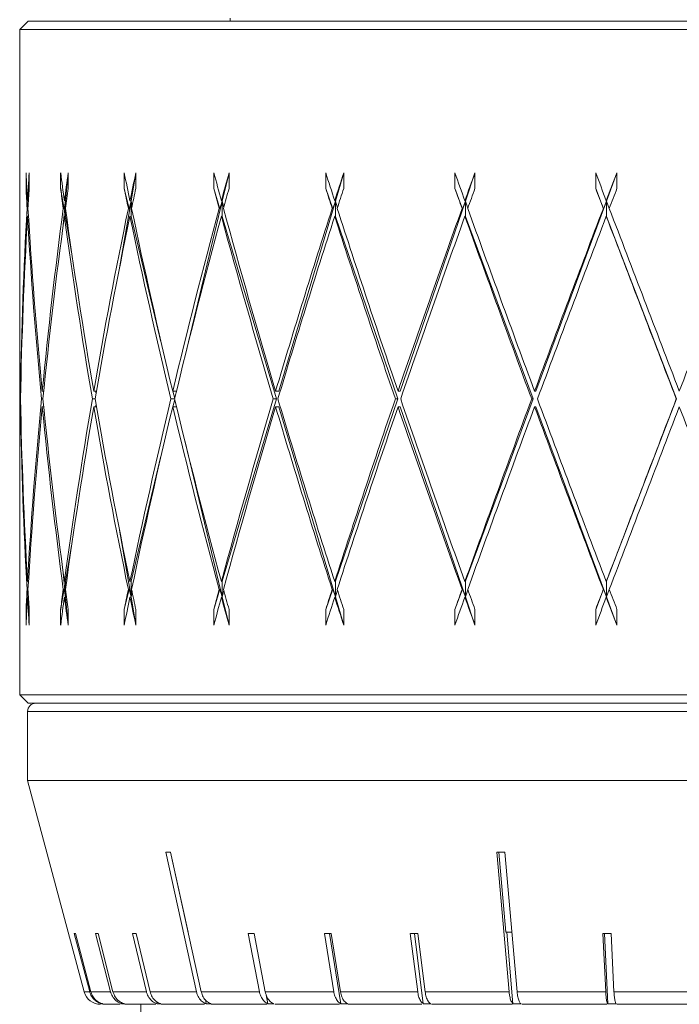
# Model space of a CAD drawing. Header units: inches. Extents: x 0.2 to 15.1, y 0.4 to 10.7.
# Tile 2 of 10: x 2.1 to 3.2, y 4.7 to 6.4. Entities that reach past the tile are written whole.
import ezdxf

# ---------------------------------------------------------------- set-up
doc = ezdxf.new("R2010")
doc.units = ezdxf.units.IN
doc.header["$MEASUREMENT"] = 0

msp = doc.modelspace()

# ---------------------------------------------------------------- linework, layer by layer
at = {"color": 7, "linetype": 'Continuous', "lineweight": 15}
for p, q in [((2.0899, 6.4217), (2.0749, 6.4067)), ((2.0899, 6.4217), (3.3799, 6.4217)), ((2.4499, 6.4267), (2.4499, 6.4217)), ((2.0749, 6.4067), (2.0749, 5.9071)), ((2.0749, 6.4067), (3.3805, 6.4067)), ((2.0861, 6.1514), (2.0861, 6.1236)), ((2.0918, 6.1514), (2.0911, 6.1132)), ((2.0918, 6.1236), (2.0918, 6.1514)), ((2.1478, 6.1514), (2.1478, 6.1236)), ((2.1613, 6.1514), (2.1565, 6.1013)), ((2.1613, 6.1236), (2.1613, 6.1514)), ((2.2611, 6.1514), (2.2611, 6.1236)), ((2.2817, 6.1514), (2.2731, 6.1013)), ((2.2817, 6.1236), (2.2817, 6.1514)), ((2.4208, 6.1514), (2.4208, 6.1236)), ((2.4477, 6.1514), (2.4357, 6.1013)), ((2.4477, 6.1236), (2.4477, 6.1514)), ((2.62, 6.1514), (2.62, 6.1236)), ((2.652, 6.1514), (2.6371, 6.1013)), ((2.652, 6.1236), (2.652, 6.1514)), ((2.85, 6.1514), (2.85, 6.1236)), ((2.8857, 6.1514), (2.8686, 6.1013)), ((2.8857, 6.1236), (2.8857, 6.1514)), ((3.1008, 6.1514), (3.1008, 6.1236)), ((3.1386, 6.1514), (3.12, 6.1013)), ((3.1386, 6.1236), (3.1386, 6.1514)), ((2.0861, 6.1236), (2.0896, 6.0876)), ((2.1478, 6.1236), (2.1541, 6.0876)), ((2.2611, 6.1236), (2.2697, 6.0876)), ((2.4208, 6.1236), (2.4315, 6.0876)), ((2.62, 6.1236), (2.6323, 6.0876)), ((2.85, 6.1236), (2.8634, 6.0876)), ((3.1008, 6.1236), (3.1146, 6.0876)), ((2.088, 6.088), (2.0896, 6.0876)), ((2.0904, 6.1015), (2.0888, 6.1019)), ((2.0896, 6.0879), (2.0896, 6.0876)), ((2.1565, 6.1013), (2.1523, 6.0582)), ((2.1526, 6.088), (2.1541, 6.0876)), ((2.1565, 6.1013), (2.1541, 6.0876)), ((2.1565, 6.1013), (2.1544, 6.1019)), ((2.1565, 6.1013), (2.1565, 6.0889)), ((2.1565, 6.1013), (2.1572, 6.0941)), ((2.1565, 6.0871), (2.1565, 6.0735)), ((2.2731, 6.1013), (2.2526, 5.9825)), ((2.2684, 6.088), (2.2697, 6.0876)), ((2.2731, 6.1013), (2.2697, 6.0876)), ((2.2731, 6.1013), (2.2713, 6.1019)), ((2.2731, 6.1013), (2.2731, 6.0735)), ((2.2731, 6.1013), (2.2749, 6.0913)), ((2.4357, 6.1013), (2.3688, 5.823)), ((2.4303, 6.088), (2.4315, 6.0876)), ((2.4357, 6.1013), (2.4315, 6.0876)), ((2.4357, 6.1013), (2.4341, 6.1019)), ((2.4357, 6.1013), (2.4357, 6.0735)), ((2.4357, 6.1013), (2.4384, 6.09)), ((2.6371, 6.1013), (2.5364, 5.7627)), ((2.6314, 6.088), (2.6323, 6.0876)), ((2.6371, 6.1013), (2.6323, 6.0876)), ((2.6371, 6.1013), (2.6359, 6.1019)), ((2.6371, 6.1013), (2.6371, 6.0735)), ((2.6371, 6.1013), (2.6408, 6.0892)), ((2.8686, 6.1013), (2.7528, 5.7627)), ((2.8628, 6.088), (2.8634, 6.0876)), ((2.8686, 6.1013), (2.8634, 6.0876)), ((2.8686, 6.1013), (2.8678, 6.1019)), ((2.8686, 6.1013), (2.8686, 6.0735)), ((2.8686, 6.1013), (2.873, 6.0886)), ((3.12, 6.1013), (2.9943, 5.7627)), ((3.1144, 6.088), (3.1146, 6.0876)), ((3.12, 6.1013), (3.1146, 6.0876)), ((3.12, 6.1013), (3.1197, 6.1019)), ((3.12, 6.1013), (3.12, 6.0735)), ((3.12, 6.1013), (3.125, 6.0881)), ((2.0905, 6.0736), (2.0888, 6.0741)), ((2.0905, 6.0738), (2.0905, 6.0736)), ((2.1565, 6.0735), (2.1544, 6.0741)), ((2.1565, 6.0735), (2.1673, 6.0104)), ((2.2731, 6.0735), (2.2713, 6.0741)), ((2.2731, 6.0735), (2.3265, 5.8508)), ((2.4357, 6.0735), (2.4341, 6.0741)), ((2.4357, 6.0735), (2.5322, 5.7488)), ((2.6371, 6.0735), (2.6359, 6.0741)), ((2.6371, 6.0735), (2.7481, 5.7488)), ((2.8686, 6.0735), (2.8678, 6.0741)), ((2.8686, 6.0735), (2.9892, 5.7488)), ((3.12, 6.0735), (3.1197, 6.0741)), ((3.12, 6.0735), (3.2449, 5.7488)), ((2.0749, 5.8793), (2.0749, 5.6183)), ((2.0767, 5.7627), (2.0761, 5.7627)), ((2.1177, 5.7627), (2.115, 5.7627)), ((2.2116, 5.7627), (2.2067, 5.7627)), ((2.21, 5.7627), (2.2108, 5.7582)), ((2.354, 5.7627), (2.3473, 5.7627)), ((2.3477, 5.7627), (2.3509, 5.7495)), ((2.5364, 5.7627), (2.5307, 5.7627)), ((2.7528, 5.7627), (2.7487, 5.7627)), ((2.9943, 5.7627), (2.9919, 5.7627)), ((2.0764, 5.7488), (2.0759, 5.7488)), ((2.0767, 5.7349), (2.0761, 5.7349)), ((2.1164, 5.7488), (2.1137, 5.7488)), ((2.1177, 5.7349), (2.115, 5.7349)), ((2.2091, 5.7488), (2.2043, 5.7488)), ((2.2116, 5.7349), (2.2067, 5.7349)), ((2.2108, 5.7394), (2.21, 5.7349)), ((2.3507, 5.7488), (2.344, 5.7488)), ((2.354, 5.7349), (2.3473, 5.7349)), ((2.3509, 5.7481), (2.3477, 5.7349)), ((2.5322, 5.7488), (2.4357, 5.4241)), ((2.5322, 5.7488), (2.5265, 5.7488)), ((2.5364, 5.7349), (2.5307, 5.7349)), ((2.5364, 5.7349), (2.6371, 5.3963)), ((2.7481, 5.7488), (2.6371, 5.4241)), ((2.7481, 5.7488), (2.7439, 5.7488)), ((2.7528, 5.7349), (2.7487, 5.7349)), ((2.7528, 5.7349), (2.8686, 5.3963)), ((2.9892, 5.7488), (2.8686, 5.4241)), ((2.9892, 5.7488), (2.9868, 5.7488)), ((2.9943, 5.7349), (2.9919, 5.7349)), ((2.9943, 5.7349), (3.12, 5.3963)), ((3.2449, 5.7488), (3.12, 5.4241)), ((3.2449, 5.7488), (3.2443, 5.7488)), ((2.3688, 5.6746), (2.4357, 5.3963)), ((2.3265, 5.6468), (2.2731, 5.4241)), ((2.0749, 5.5905), (2.0749, 5.222)), ((2.2526, 5.5151), (2.2731, 5.3963)), ((2.1673, 5.4872), (2.1565, 5.4241)), ((2.1523, 5.4394), (2.1565, 5.3963)), ((2.0888, 5.4235), (2.0905, 5.424)), ((2.0905, 5.424), (2.0905, 5.4238)), ((2.1544, 5.4235), (2.1565, 5.4241)), ((2.1565, 5.4241), (2.1565, 5.4105)), ((2.2713, 5.4235), (2.2731, 5.4241)), ((2.2731, 5.4241), (2.2731, 5.3963)), ((2.4341, 5.4235), (2.4357, 5.4241)), ((2.4357, 5.4241), (2.4357, 5.3963)), ((2.6359, 5.4235), (2.6371, 5.4241)), ((2.6371, 5.4241), (2.6371, 5.3963)), ((2.8678, 5.4235), (2.8686, 5.4241)), ((2.8686, 5.4241), (2.8686, 5.3963)), ((3.1197, 5.4235), (3.12, 5.4241)), ((3.12, 5.4241), (3.12, 5.3963)), ((2.0896, 5.41), (2.0861, 5.374)), ((2.0896, 5.41), (2.088, 5.4096)), ((2.0896, 5.41), (2.0896, 5.4097)), ((2.1541, 5.41), (2.1478, 5.374)), ((2.1541, 5.41), (2.1526, 5.4096)), ((2.1541, 5.41), (2.1565, 5.3963)), ((2.1565, 5.4087), (2.1565, 5.3963)), ((2.1572, 5.4035), (2.1565, 5.3963)), ((2.2697, 5.41), (2.2611, 5.374)), ((2.2697, 5.41), (2.2684, 5.4096)), ((2.2697, 5.41), (2.2731, 5.3963)), ((2.2749, 5.4063), (2.2731, 5.3963)), ((2.4315, 5.41), (2.4208, 5.374)), ((2.4315, 5.41), (2.4303, 5.4096)), ((2.4315, 5.41), (2.4357, 5.3963)), ((2.4384, 5.4076), (2.4357, 5.3963)), ((2.6323, 5.41), (2.62, 5.374)), ((2.6323, 5.41), (2.6314, 5.4096)), ((2.6323, 5.41), (2.6371, 5.3963)), ((2.6408, 5.4084), (2.6371, 5.3963)), ((2.8634, 5.41), (2.85, 5.374)), ((2.8634, 5.41), (2.8628, 5.4096)), ((2.8634, 5.41), (2.8686, 5.3963)), ((2.873, 5.409), (2.8686, 5.3963)), ((3.1146, 5.41), (3.1008, 5.374)), ((3.1146, 5.41), (3.1144, 5.4096)), ((3.1146, 5.41), (3.12, 5.3963)), ((3.125, 5.4095), (3.12, 5.3963)), ((2.0888, 5.3957), (2.0904, 5.3961)), ((2.0911, 5.3844), (2.0918, 5.3462)), ((2.1544, 5.3957), (2.1565, 5.3963)), ((2.1565, 5.3963), (2.1613, 5.3462)), ((2.2713, 5.3957), (2.2731, 5.3963)), ((2.2731, 5.3963), (2.2817, 5.3462)), ((2.4341, 5.3957), (2.4357, 5.3963)), ((2.4357, 5.3963), (2.4477, 5.3462)), ((2.6359, 5.3957), (2.6371, 5.3963)), ((2.6371, 5.3963), (2.652, 5.3462)), ((2.8678, 5.3957), (2.8686, 5.3963)), ((2.8686, 5.3963), (2.8857, 5.3462)), ((3.1197, 5.3957), (3.12, 5.3963)), ((3.12, 5.3963), (3.1386, 5.3462)), ((2.0861, 5.374), (2.0861, 5.3462)), ((2.0918, 5.3462), (2.0918, 5.374)), ((2.1478, 5.374), (2.1478, 5.3462)), ((2.1613, 5.3462), (2.1613, 5.374)), ((2.2611, 5.374), (2.2611, 5.3462)), ((2.2817, 5.3462), (2.2817, 5.374)), ((2.4208, 5.374), (2.4208, 5.3462)), ((2.4477, 5.3462), (2.4477, 5.374)), ((2.62, 5.374), (2.62, 5.3462)), ((2.652, 5.3462), (2.652, 5.374)), ((2.85, 5.374), (2.85, 5.3462)), ((2.8857, 5.3462), (2.8857, 5.374)), ((3.1008, 5.374), (3.1008, 5.3462)), ((3.1386, 5.3462), (3.1386, 5.374)), ((2.0749, 5.222), (2.0899, 5.207)), ((2.0749, 5.222), (3.3805, 5.222)), ((2.0889, 5.192), (2.0889, 5.0695)), ((2.0889, 5.192), (4.5607, 5.192)), ((2.0899, 5.207), (3.3799, 5.207)), ((2.0889, 5.0695), (2.1898, 4.693)), ((2.0889, 5.0695), (4.5607, 5.0695)), ((2.3897, 4.693), (2.3351, 4.9416)), ((2.3436, 4.9416), (2.3748, 4.7993)), ((2.3437, 4.9416), (2.3983, 4.693)), ((2.9465, 4.693), (2.9247, 4.9416)), ((2.9281, 4.9416), (2.9405, 4.7993)), ((2.9389, 4.9416), (2.9607, 4.693)), ((2.1996, 4.693), (2.172, 4.7967)), ((2.1741, 4.7967), (2.2016, 4.693)), ((2.2367, 4.693), (2.2101, 4.7967)), ((2.2144, 4.7967), (2.241, 4.693)), ((2.3006, 4.693), (2.2756, 4.7967)), ((2.2821, 4.7967), (2.3071, 4.693)), ((2.3749, 4.7993), (2.3748, 4.7993)), ((2.5019, 4.693), (2.4819, 4.7967)), ((2.4923, 4.7967), (2.5123, 4.693)), ((2.6343, 4.693), (2.6175, 4.7967)), ((2.6269, 4.7967), (2.6471, 4.6718)), ((2.6295, 4.7967), (2.6463, 4.693)), ((2.7837, 4.693), (2.7706, 4.7967)), ((2.7779, 4.7967), (2.7937, 4.6718)), ((2.7839, 4.7967), (2.797, 4.693)), ((2.9513, 4.7993), (2.9405, 4.7993)), ((2.9422, 4.7993), (2.9534, 4.6718)), ((3.1186, 4.693), (3.1137, 4.7967)), ((3.1164, 4.7967), (3.1223, 4.6718)), ((3.1285, 4.7967), (3.1333, 4.693)), ((2.1898, 4.693), (2.1996, 4.693)), ((2.2016, 4.693), (2.2367, 4.693)), ((2.241, 4.693), (2.3006, 4.693)), ((2.3071, 4.693), (2.3897, 4.693)), ((2.3983, 4.693), (2.5019, 4.693)), ((2.5123, 4.693), (2.6343, 4.693)), ((2.5141, 4.6874), (2.5171, 4.6718)), ((2.6463, 4.693), (2.7837, 4.693)), ((2.797, 4.693), (2.9465, 4.693)), ((2.9607, 4.693), (3.1186, 4.693)), ((3.1333, 4.693), (3.2957, 4.693)), ((2.2206, 4.6718), (2.2226, 4.6718)), ((2.2232, 4.6707), (2.2535, 4.6707)), ((2.2563, 4.6742), (2.257, 4.6718)), ((2.257, 4.6718), (2.2613, 4.6718)), ((2.2619, 4.6707), (2.3175, 4.6707)), ((2.2904, 4.6707), (2.2904, 4.308)), ((2.3187, 4.6757), (2.3196, 4.6718)), ((2.3196, 4.6718), (2.3262, 4.6718)), ((2.3268, 4.6707), (2.4038, 4.6707)), ((2.4055, 4.6791), (2.4071, 4.6718)), ((2.4071, 4.6718), (2.4157, 4.6718)), ((2.416, 4.6707), (2.5148, 4.6707)), ((2.5171, 4.6718), (2.5275, 4.6718)), ((2.5291, 4.6707), (2.6445, 4.6707)), ((2.6471, 4.6718), (2.6591, 4.6718)), ((2.6597, 4.6707), (2.7911, 4.6707)), ((2.7937, 4.6718), (2.8069, 4.6718)), ((2.8081, 4.6707), (2.9517, 4.6707)), ((2.9534, 4.6718), (2.9676, 4.6718)), ((2.969, 4.6707), (3.1204, 4.6707)), ((3.1223, 4.6718), (3.137, 4.6718)), ((3.1383, 4.6707), (3.2945, 4.6707))]:
    msp.add_line(p, q, dxfattribs=at)
for centre, radius, start, end in [((2.1039, 5.192), 0.015, 90, 180), ((2.2188, 4.7007), 0.03, 195, 270)]:
    msp.add_arc(centre, radius, start, end, dxfattribs=at)
for centre, major_axis, ratio, start_param, end_param in [((3.3249, 5.7627), (-0.3638, 3.2423), 0.36884, 1.409361, 1.424713), ((3.3249, 5.7627), (0.0653, 3.245), 0.384686, 1.458465, 1.473817), ((3.3249, 5.7627), (-0.6299, 3.2383), 0.33341, 1.385957, 1.401309), ((3.3249, 5.7627), (0.3638, 3.2423), 0.36884, 1.492087, 1.50744), ((3.3249, 5.7627), (-0.8494, 3.2361), 0.283393, 1.37648, 1.391832), ((3.3249, 5.7627), (0.6299, 3.2383), 0.33341, 1.515492, 1.530844), ((3.3249, 5.7627), (-1.0186, 3.237), 0.223806, 1.380412, 1.395764), ((3.3249, 5.7627), (0.8494, 3.2361), 0.283393, 1.524969, 1.540321), ((3.3249, 5.7627), (-1.1396, 3.24), 0.158505, 1.39503, 1.410383), ((3.3249, 5.7627), (1.0186, 3.237), 0.223806, 1.521036, 1.536389), ((3.3249, 5.7627), (-1.2154, 3.2432), 0.090078, 1.416981, 1.432333), ((3.3249, 5.7627), (1.1396, 3.24), 0.158505, 1.506418, 1.521771), ((3.3249, 5.7627), (-1.2483, 3.245), 0.020189, 1.442958, 1.45831), ((3.3249, 5.7627), (1.2154, 3.2432), 0.090078, 1.484468, 1.49982), ((3.3249, 5.7349), (-0.3638, 3.2423), 0.36884, 1.409361, 1.420403), ((3.3249, 5.7349), (0.0653, 3.245), 0.384686, 1.458465, 1.469507), ((3.3249, 5.7349), (-0.6299, 3.2383), 0.33341, 1.385957, 1.396999), ((3.3249, 5.7349), (0.3638, 3.2423), 0.36884, 1.492087, 1.50313), ((3.3249, 5.7349), (-0.8494, 3.2361), 0.283393, 1.37648, 1.387522), ((3.3249, 5.7349), (0.6299, 3.2383), 0.33341, 1.515492, 1.526534), ((3.3249, 5.7349), (-1.0186, 3.237), 0.223806, 1.380412, 1.391454), ((3.3249, 5.7349), (0.8494, 3.2361), 0.283393, 1.524969, 1.536011), ((3.3249, 5.7349), (-1.1396, 3.24), 0.158505, 1.39503, 1.406072), ((3.3249, 5.7349), (1.0186, 3.237), 0.223806, 1.521036, 1.532079), ((3.3249, 5.7349), (-1.2154, 3.2432), 0.090078, 1.416981, 1.428023), ((3.3249, 5.7349), (1.1396, 3.24), 0.158505, 1.506418, 1.51746), ((3.3249, 5.7349), (-1.2483, 3.245), 0.020189, 1.442958, 1.454), ((3.3249, 5.7349), (1.2154, 3.2432), 0.090078, 1.484468, 1.49551), ((3.3249, 5.7627), (0.0653, 3.245), 0.384686, 1.478127, 1.578537), ((3.3249, 5.7627), (-0.3638, 3.2423), 0.36884, 1.429024, 1.529433), ((3.3249, 5.7627), (0.3638, 3.2423), 0.36884, 1.51175, 1.61216), ((3.3249, 5.7627), (-0.6299, 3.2383), 0.33341, 1.405619, 1.506029), ((3.3249, 5.7627), (0.6299, 3.2383), 0.33341, 1.535154, 1.635564), ((3.3249, 5.7627), (-0.8494, 3.2361), 0.283393, 1.396142, 1.496552), ((3.3249, 5.7627), (0.8494, 3.2361), 0.283393, 1.544631, 1.645041), ((3.3249, 5.7627), (-1.0186, 3.237), 0.223806, 1.400075, 1.500484), ((3.3249, 5.7627), (1.0186, 3.237), 0.223806, 1.540699, 1.641108), ((3.3249, 5.7627), (-1.1396, 3.24), 0.158505, 1.414693, 1.515102), ((3.3249, 5.7627), (1.1396, 3.24), 0.158505, 1.526081, 1.62649), ((3.3249, 5.7627), (-1.2154, 3.2432), 0.090078, 1.436643, 1.537053), ((3.3249, 5.7627), (1.2154, 3.2432), 0.090078, 1.50413, 1.60454), ((3.3249, 5.7627), (-1.2483, 3.245), 0.020189, 1.46262, 1.56303), ((3.3249, 5.7627), (1.2483, 3.245), 0.020189, 1.478153, 1.578563), ((3.3249, 5.7349), (0.0653, 3.245), 0.384686, 1.473817, 1.57425), ((3.3249, 5.7349), (-0.3638, 3.2423), 0.36884, 1.424713, 1.525147), ((3.3249, 5.7349), (0.3638, 3.2423), 0.36884, 1.50744, 1.607873), ((3.3249, 5.7349), (-0.6299, 3.2383), 0.33341, 1.401309, 1.501742), ((3.3249, 5.7349), (0.6299, 3.2383), 0.33341, 1.530844, 1.631277), ((3.3249, 5.7349), (-0.8494, 3.2361), 0.283393, 1.391832, 1.492265), ((3.3249, 5.7349), (0.8494, 3.2361), 0.283393, 1.540321, 1.640754), ((3.3249, 5.7349), (-1.0186, 3.237), 0.223806, 1.395764, 1.496198), ((3.3249, 5.7349), (1.0186, 3.237), 0.223806, 1.536389, 1.636822), ((3.3249, 5.7349), (-1.1396, 3.24), 0.158505, 1.410383, 1.510816), ((3.3249, 5.7349), (1.1396, 3.24), 0.158505, 1.521771, 1.622204), ((3.3249, 5.7349), (-1.2154, 3.2432), 0.090078, 1.432333, 1.532766), ((3.3249, 5.7349), (1.2154, 3.2432), 0.090078, 1.49982, 1.600253), ((3.3249, 5.7349), (-1.2483, 3.245), 0.020189, 1.45831, 1.558744), ((3.3249, 5.7349), (-0.0653, 3.245), 0.384686, 1.514246, 1.558769), ((3.3249, 5.7627), (-0.0653, 3.245), 0.384686, 1.518536, 1.563056), ((3.3249, 5.7627), (0.0653, 3.245), 0.384686, 1.582823, 1.627347), ((3.3249, 5.7349), (0.0653, 3.245), 0.384686, 1.578537, 1.623056), ((3.3249, 5.7349), (-0.0653, 3.245), 0.384686, 1.563056, 1.663465), ((3.3249, 5.7627), (-0.0653, 3.245), 0.384686, 1.567342, 1.667776), ((3.3249, 5.7627), (0.3638, 3.2423), 0.36884, 1.616446, 1.716879), ((3.3249, 5.7349), (0.3638, 3.2423), 0.36884, 1.61216, 1.712569), ((3.3249, 5.7349), (-0.3638, 3.2423), 0.36884, 1.529433, 1.629843), ((3.3249, 5.7627), (-0.3638, 3.2423), 0.36884, 1.53372, 1.634153), ((3.3249, 5.7627), (0.6299, 3.2383), 0.33341, 1.63985, 1.740283), ((3.3249, 5.7349), (0.6299, 3.2383), 0.33341, 1.635564, 1.735973), ((3.3249, 5.7349), (-0.6299, 3.2383), 0.33341, 1.506029, 1.606439), ((3.3249, 5.7627), (-0.6299, 3.2383), 0.33341, 1.510315, 1.610749), ((3.3249, 5.7627), (0.8494, 3.2361), 0.283393, 1.649327, 1.749761), ((3.3249, 5.7349), (0.8494, 3.2361), 0.283393, 1.645041, 1.745451), ((3.3249, 5.7349), (-0.8494, 3.2361), 0.283393, 1.496552, 1.596961), ((3.3249, 5.7627), (-0.8494, 3.2361), 0.283393, 1.500838, 1.601271), ((3.3249, 5.7627), (1.0186, 3.237), 0.223806, 1.645395, 1.745828), ((3.3249, 5.7349), (1.0186, 3.237), 0.223806, 1.641108, 1.741518), ((3.3249, 5.7349), (-1.0186, 3.237), 0.223806, 1.500484, 1.600894), ((3.3249, 5.7627), (-1.0186, 3.237), 0.223806, 1.504771, 1.605204), ((3.3249, 5.7627), (1.1396, 3.24), 0.158505, 1.630777, 1.73121), ((3.3249, 5.7349), (1.1396, 3.24), 0.158505, 1.62649, 1.7269), ((3.3249, 5.7349), (-1.1396, 3.24), 0.158505, 1.515102, 1.615512), ((3.3249, 5.7627), (-1.1396, 3.24), 0.158505, 1.519389, 1.619822), ((3.3249, 5.7627), (1.2154, 3.2432), 0.090078, 1.608826, 1.70926), ((3.3249, 5.7349), (1.2154, 3.2432), 0.090078, 1.60454, 1.70495), ((3.3249, 5.7349), (-1.2154, 3.2432), 0.090078, 1.537053, 1.637462), ((3.3249, 5.7627), (-1.2154, 3.2432), 0.090078, 1.541339, 1.641772), ((3.3249, 5.7627), (1.2483, 3.245), 0.020189, 1.582849, 1.683282), ((3.3249, 5.7349), (1.2483, 3.245), 0.020189, 1.578563, 1.678972), ((3.3249, 5.7349), (-1.2483, 3.245), 0.020189, 1.56303, 1.66344), ((3.3249, 5.7627), (0.3638, 3.2423), 0.36884, 1.721189, 1.732232), ((3.3249, 5.7627), (-0.0653, 3.245), 0.384686, 1.672086, 1.683128), ((3.3249, 5.7627), (0.6299, 3.2383), 0.33341, 1.744594, 1.755636), ((3.3249, 5.7627), (-0.3638, 3.2423), 0.36884, 1.638463, 1.649505), ((3.3249, 5.7627), (0.8494, 3.2361), 0.283393, 1.754071, 1.765113), ((3.3249, 5.7627), (-0.6299, 3.2383), 0.33341, 1.615059, 1.626101), ((3.3249, 5.7627), (1.0186, 3.237), 0.223806, 1.750138, 1.761181), ((3.3249, 5.7627), (-0.8494, 3.2361), 0.283393, 1.605582, 1.616624), ((3.3249, 5.7627), (1.1396, 3.24), 0.158505, 1.73552, 1.746562), ((3.3249, 5.7627), (-1.0186, 3.237), 0.223806, 1.609514, 1.620556), ((3.3249, 5.7627), (1.2154, 3.2432), 0.090078, 1.71357, 1.724612), ((3.3249, 5.7627), (-1.1396, 3.24), 0.158505, 1.624132, 1.635174), ((3.3249, 5.7627), (1.2483, 3.245), 0.020189, 1.687592, 1.698635), ((3.3249, 5.7627), (-1.2154, 3.2432), 0.090078, 1.646083, 1.657125), ((3.3249, 5.7349), (0.3638, 3.2423), 0.36884, 1.716879, 1.732232), ((3.3249, 5.7349), (-0.0653, 3.245), 0.384686, 1.667776, 1.683128), ((3.3249, 5.7349), (0.6299, 3.2383), 0.33341, 1.740283, 1.755636), ((3.3249, 5.7349), (-0.3638, 3.2423), 0.36884, 1.634153, 1.649505), ((3.3249, 5.7349), (0.8494, 3.2361), 0.283393, 1.749761, 1.765113), ((3.3249, 5.7349), (-0.6299, 3.2383), 0.33341, 1.610749, 1.626101), ((3.3249, 5.7349), (1.0186, 3.237), 0.223806, 1.745828, 1.761181), ((3.3249, 5.7349), (-0.8494, 3.2361), 0.283393, 1.601271, 1.616624), ((3.3249, 5.7349), (1.1396, 3.24), 0.158505, 1.73121, 1.746562), ((3.3249, 5.7349), (-1.0186, 3.237), 0.223806, 1.605204, 1.620556), ((3.3249, 5.7349), (1.2154, 3.2432), 0.090078, 1.70926, 1.724612), ((3.3249, 5.7349), (-1.1396, 3.24), 0.158505, 1.619822, 1.635174), ((3.3249, 5.7349), (1.2483, 3.245), 0.020189, 1.683282, 1.698635), ((3.3249, 5.7349), (-1.2154, 3.2432), 0.090078, 1.641772, 1.657125), ((3.4011, 5.2885), (1.2929, 0.2911), 0.145956, 3.710935, 3.722551), ((3.3553, 5.2885), (1.2913, 0.1215), 0.251637, 4.348851, 4.360466), ((3.414, 5.1324), (1.2527, 0.3329), 0.034339, 3.264087, 3.276091), ((3.411, 5.1324), (1.2524, 0.323), 0.072925, 3.411118, 3.423121), ((3.4058, 5.1324), (1.2518, 0.306), 0.110368, 3.55974, 3.571744), ((3.3897, 5.1324), (1.2505, 0.2503), 0.178866, 3.864801, 3.876805), ((3.3792, 5.1324), (1.25, 0.2121), 0.20815, 4.022412, 4.034415), ((3.3673, 5.1324), (1.2497, 0.1676), 0.232762, 4.183769, 4.195773), ((3.3407, 5.1324), (1.2496, 0.0634), 0.26381, 4.51637, 4.528374)]:
    msp.add_ellipse(centre, major_axis=major_axis, ratio=ratio, start_param=start_param, end_param=end_param, dxfattribs=at)
for points, knots in [([(2.2206, 4.6718), (2.2175, 4.6729), (2.2112, 4.6753), (2.204, 4.6825), (2.2007, 4.689), (2.1997, 4.6926), (2.1996, 4.693)], [0, 0, 0, 0, 0.317008, 0.639394, 0.961773, 1, 1, 1, 1]), ([(2.2016, 4.693), (2.2028, 4.6898), (2.2052, 4.6834), (2.2124, 4.6761), (2.2188, 4.6728), (2.2223, 4.6718), (2.2226, 4.6718)], [0, 0, 0, 0, 0.32214, 0.644536, 0.966938, 1, 1, 1, 1]), ([(2.257, 4.6718), (2.254, 4.6729), (2.2479, 4.6753), (2.2409, 4.6825), (2.2378, 4.689), (2.2368, 4.6926), (2.2367, 4.693)], [0, 0, 0, 0, 0.3169979, 0.639384, 0.9617636, 1, 1, 1, 1]), ([(2.241, 4.693), (2.2422, 4.6898), (2.2445, 4.6834), (2.2515, 4.6761), (2.2576, 4.6728), (2.261, 4.6718), (2.2613, 4.6718)], [0, 0, 0, 0, 0.32214, 0.644536, 0.966938, 1, 1, 1, 1]), ([(2.3196, 4.6718), (2.3168, 4.6729), (2.3112, 4.6753), (2.3046, 4.6825), (2.3016, 4.689), (2.3007, 4.6926), (2.3006, 4.693)], [0, 0, 0, 0, 0.3169801, 0.6393662, 0.9617457, 1, 1, 1, 1]), ([(2.3071, 4.693), (2.3082, 4.6898), (2.3104, 4.6834), (2.3169, 4.6761), (2.3227, 4.6728), (2.3259, 4.6718), (2.3262, 4.6718)], [0, 0, 0, 0, 0.32214, 0.644536, 0.966938, 1, 1, 1, 1]), ([(2.4071, 4.6718), (2.4059, 4.6722), (2.4021, 4.6737), (2.3964, 4.6784), (2.3918, 4.6856), (2.3903, 4.6909), (2.3897, 4.693)], [0, 0, 0, 0, 0.144672, 0.466773, 0.788869, 1, 1, 1, 1]), ([(2.3983, 4.693), (2.3993, 4.6898), (2.4012, 4.6834), (2.4072, 4.6761), (2.4125, 4.6728), (2.4154, 4.6718), (2.4157, 4.6718)], [0, 0, 0, 0, 0.32214, 0.644536, 0.966938, 1, 1, 1, 1]), ([(2.5171, 4.6718), (2.5149, 4.6729), (2.5104, 4.6753), (2.5051, 4.6825), (2.5027, 4.689), (2.502, 4.6926), (2.5019, 4.693)], [0, 0, 0, 0, 0.316907, 0.639293, 0.961672, 1, 1, 1, 1]), ([(2.5123, 4.693), (2.5131, 4.6898), (2.5149, 4.6834), (2.5201, 4.6761), (2.5247, 4.6728), (2.5273, 4.6718), (2.5275, 4.6718)], [0, 0, 0, 0, 0.32214, 0.644536, 0.966938, 1, 1, 1, 1]), ([(2.6471, 4.6718), (2.6452, 4.6729), (2.6414, 4.6753), (2.637, 4.6825), (2.635, 4.689), (2.6344, 4.6926), (2.6343, 4.693)], [0, 0, 0, 0, 0.316952, 0.639338, 0.961717, 1, 1, 1, 1]), ([(2.6463, 4.693), (2.647, 4.6898), (2.6484, 4.6834), (2.6528, 4.6761), (2.6567, 4.6728), (2.6589, 4.6718), (2.6591, 4.6718)], [0, 0, 0, 0, 0.32214, 0.644536, 0.966938, 1, 1, 1, 1]), ([(2.7937, 4.6718), (2.7922, 4.6729), (2.7893, 4.6753), (2.7858, 4.6825), (2.7843, 4.689), (2.7838, 4.6926), (2.7837, 4.693)], [0, 0, 0, 0, 0.31698, 0.639366, 0.961746, 1, 1, 1, 1]), ([(2.797, 4.693), (2.7975, 4.6898), (2.7987, 4.6834), (2.8021, 4.6761), (2.8051, 4.6728), (2.8068, 4.6718), (2.8069, 4.6718)], [0, 0, 0, 0, 0.32214, 0.644536, 0.966938, 1, 1, 1, 1]), ([(2.9534, 4.6718), (2.953, 4.6722), (2.9514, 4.6737), (2.9492, 4.6784), (2.9473, 4.6856), (2.9467, 4.6909), (2.9465, 4.693)], [0, 0, 0, 0, 0.14472, 0.466821, 0.788916, 1, 1, 1, 1]), ([(2.9607, 4.693), (2.9611, 4.6898), (2.9618, 4.6834), (2.9642, 4.6761), (2.9663, 4.6728), (2.9675, 4.6718), (2.9676, 4.6718)], [0, 0, 0, 0, 0.32214, 0.644536, 0.966938, 1, 1, 1, 1]), ([(3.1223, 4.6718), (3.1217, 4.6729), (3.1206, 4.6753), (3.1193, 4.6825), (3.1188, 4.689), (3.1186, 4.6926), (3.1186, 4.693)], [0, 0, 0, 0, 0.317008, 0.639394, 0.961773, 1, 1, 1, 1]), ([(3.1333, 4.693), (3.1335, 4.6898), (3.134, 4.6834), (3.1352, 4.6761), (3.1364, 4.6728), (3.137, 4.6718), (3.137, 4.6718)], [0, 0, 0, 0, 0.32214, 0.644536, 0.966938, 1, 1, 1, 1])]:
    msp.add_open_spline(points, degree=3, knots=knots, dxfattribs=at)

doc.saveas('drawing.dxf')
